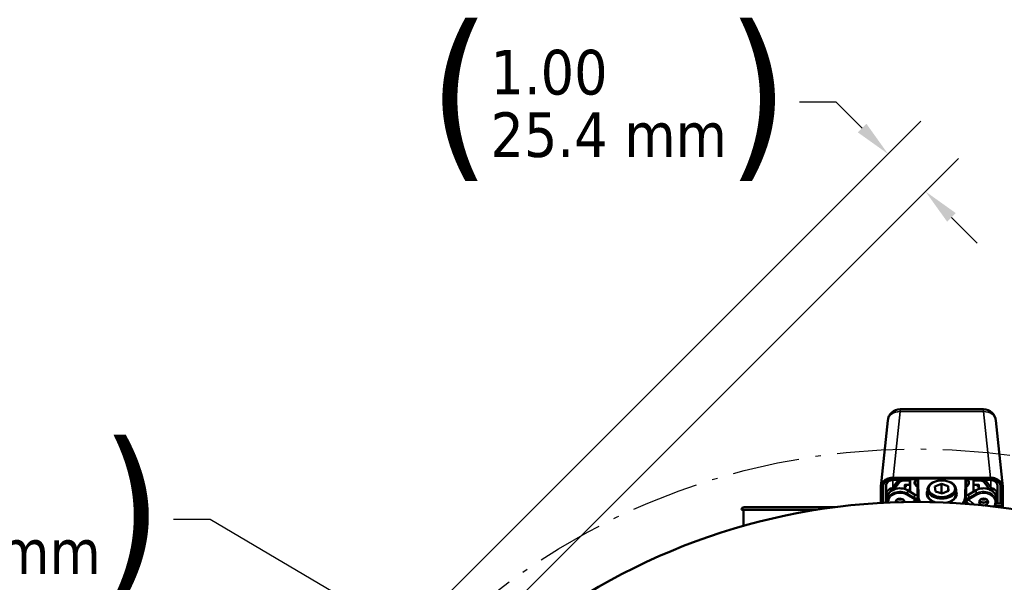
# Model space of a CAD drawing. Header units: inches. Extents: x 1 to 237, y 4 to 150.
# Tile 11 of 166: x 32 to 50, y 38 to 48. Entities that reach past the tile are written whole.
import ezdxf

# ---------------------------------------------------------------- set-up
doc = ezdxf.new("R2010")
doc.units = ezdxf.units.IN
doc.header["$LTSCALE"] = 7
doc.header["$MEASUREMENT"] = 0
doc.linetypes.add('DASH_DOT', pattern=[0.37, 0.24, -0.06, 0.01, -0.06])
for name, color, linetype, lineweight in [('Dimension (ANSI)', 7, 'Continuous', 25), ('Sketch Geometry (ANSI)', 7, 'Continuous', 25), ('Visible (ANSI)', 7, 'Continuous', 50), ('Visible Narrow (ANSI)', 7, 'Continuous', 35)]:
    doc.layers.add(name, color=color, linetype=linetype, lineweight=lineweight)
doc.styles.add('Dimension Text', font='tahoma.ttf')
doc.dimstyles.new('Dual Dimension', dxfattribs={"dimscale": 7, "dimtxt": 0.12, "dimasz": 0.098425, "dimexe": 0.125, "dimexo": 0.0625, "dimgap": 0.031496, "dimtad": 0, "dimtih": 1, "dimtoh": 1, "dimrnd": 1e-08, "dimzin": 4, "dimdsep": 46, "dimtxsty": 'Dimension Text', "dimcen": 0.09, "dimdle": 0.393701, "dimclrd": 256, "dimclre": 256, "dimclrt": 256, "dimadec": 0, "dimazin": 1, "dimtfac": 1, "dimtofl": 0, "dimtmove": 0, "dimatfit": 3, "dimfxl": 1, "dimtolj": 1, "dimtzin": 4, "dimlwd": -1, "dimlwe": -1, "dimarcsym": 0})

# ---------------------------------------------------------------- blocks, each defined once
blk = doc.blocks.new('*D12')
at = {"layer": 'Defpoints', "color": 0, "transparency": 16777216}
for p in [(54.601, 38.787), (42.549, 15.749)]:
    blk.add_point(p, dxfattribs=at)
at = {"layer": 'Dimension (ANSI)', "transparency": 16777216}
for p, q in [((58.296, 45.849), (54.921, 39.397)), ((59.057, 45.849), (58.296, 45.849)), ((48.575, 26.638), (48.575, 27.898)), ((47.945, 27.268), (49.205, 27.268))]:
    blk.add_line(p, q, dxfattribs=at)
blk.add_solid([(54.819, 39.45), (55.023, 39.344), (54.601, 38.787)], dxfattribs=at)
at = {"layer": 'Dimension (ANSI)', "transparency": 16777216, "insert": (63.285, 45.849), "char_height": 0.84, "attachment_point": 5, "style": 'Dimension Text'}
blk.add_mtext('\\A1;{\\H3.0x;(}\\S∅26.00^ ∅660.4 mm;{\\H3.0x;)}', dxfattribs=at)
blk = doc.blocks.new('*D13')
at = {"layer": 'Defpoints', "color": 0, "transparency": 16777216}
for p in [(48.035, 45.819), (39.029, 36.814), (39.736, 36.106)]:
    blk.add_point(p, dxfattribs=at)
at = {"layer": 'Dimension (ANSI)', "transparency": 16777216}
for p, q in [((47.061, 46.794), (46.372, 46.794)), ((47.548, 46.306), (47.061, 46.794)), ((39.339, 37.123), (48.654, 46.438)), ((40.046, 36.416), (49.361, 45.731)), ((49.229, 44.625), (49.716, 44.138))]:
    blk.add_line(p, q, dxfattribs=at)
for points in [[(47.629, 46.388), (47.467, 46.225), (48.035, 45.819)], [(49.31, 44.706), (49.148, 44.544), (48.742, 45.112)]]:
    blk.add_solid(points, dxfattribs=at)
at = {"layer": 'Dimension (ANSI)', "transparency": 16777216, "insert": (42.779, 46.794), "char_height": 0.84, "attachment_point": 5, "style": 'Dimension Text'}
blk.add_mtext('\\A1;{\\H3.0x;(}\\S1.00^ 25.4 mm;{\\H3.0x;)}', dxfattribs=at)
blk = doc.blocks.new('*D14')
at = {"layer": 'Defpoints', "color": 0, "transparency": 16777216}
for p in [(38.986, 36.758), (39.228, 36.615)]:
    blk.add_point(p, dxfattribs=at)
at = {"layer": 'Dimension (ANSI)', "transparency": 16777216}
for p, q in [((34.589, 38.945), (35.278, 38.945)), ((35.278, 38.945), (38.392, 37.108))]:
    blk.add_line(p, q, dxfattribs=at)
blk.add_solid([(38.451, 37.206), (38.334, 37.009), (38.986, 36.758)], dxfattribs=at)
at = {"layer": 'Dimension (ANSI)', "transparency": 16777216, "insert": (30.965, 38.945), "char_height": 0.84, "attachment_point": 5, "style": 'Dimension Text'}
blk.add_mtext('\\A1;{\\H3.0x;(}\\SR.28^ R7.2 mm;{\\H3.0x;)}', dxfattribs=at)

msp = doc.modelspace()

# ---------------------------------------------------------------- linework, layer by layer
at = {"layer": 'Sketch Geometry (ANSI)', "linetype": 'DASH_DOT', "ltscale": 0.750886}
msp.add_circle((48.5752, 27.2676), 13, dxfattribs=at)
at = {"layer": 'Visible (ANSI)'}
for p, q in [((49.8313, 41.0123), (48.2655, 41.0123)), ((47.8995, 39.5546), (48.0303, 40.7982)), ((50.1972, 39.5546), (50.0665, 40.7982)), ((48.2338, 39.6811), (48.1088, 39.5128)), ((49.9622, 39.7234), (48.1346, 39.7234)), ((48.135, 39.6948), (48.5891, 39.6948)), ((48.1385, 39.6811), (48.2649, 39.6811)), ((48.2649, 39.6811), (48.2649, 39.6948)), ((48.45, 39.6686), (48.3178, 39.6686)), ((48.4503, 39.6948), (48.45, 39.6686)), ((48.45, 39.5904), (48.4514, 39.6948)), ((48.45, 39.6686), (48.45, 39.5904)), ((48.4536, 39.4579), (48.4533, 39.6948)), ((48.5889, 39.6394), (48.5889, 39.6926)), ((48.6086, 39.7079), (49.4882, 39.7079)), ((49.5077, 39.6948), (49.9618, 39.6948)), ((49.5079, 39.6926), (49.5079, 39.6394)), ((49.6434, 39.6948), (49.6431, 39.4579)), ((49.6454, 39.6948), (49.6468, 39.5904)), ((49.6468, 39.6686), (49.6465, 39.6948)), ((49.6468, 39.6686), (49.779, 39.6686)), ((49.6468, 39.5904), (49.6468, 39.6686)), ((49.8397, 39.6811), (49.8397, 39.6948)), ((49.8397, 39.6811), (49.9582, 39.6811)), ((49.988, 39.5128), (49.8629, 39.6811)), ((47.8988, 39.5401), (47.8988, 39.2486)), ((47.9356, 39.2506), (47.9356, 39.5398)), ((47.946, 39.5769), (47.946, 39.2511)), ((48.001, 39.2539), (48.001, 39.5742)), ((48.0769, 39.52), (48.008, 39.4581)), ((48.0917, 39.5231), (48.0848, 39.5231)), ((48.0939, 39.4705), (48.0939, 39.4856)), ((48.1035, 39.5051), (48.1035, 39.5112)), ((48.2496, 39.638), (48.1488, 39.5023)), ((48.3515, 39.5103), (48.3515, 39.5904)), ((48.3515, 39.5904), (48.45, 39.5904)), ((48.3515, 39.5854), (48.3578, 39.5904)), ((48.3515, 39.5466), (48.3723, 39.5466)), ((48.3729, 39.5904), (48.3723, 39.5466)), ((48.4027, 39.4876), (48.5372, 39.4092)), ((48.45, 39.4714), (48.4305, 39.4714)), ((48.4517, 39.5966), (48.45, 39.4714)), ((48.45, 39.4714), (48.45, 39.4601)), ((48.5889, 39.5154), (48.5889, 39.6394)), ((48.5889, 39.5151), (48.5957, 39.2707)), ((48.7851, 39.3992), (48.7795, 39.4949)), ((48.8897, 39.6383), (48.8778, 39.6322)), ((48.9194, 39.5573), (49.04, 39.6071)), ((48.9278, 39.4666), (48.9194, 39.5573)), ((49.04, 39.6071), (49.169, 39.5664)), ((49.04, 39.6071), (49.04, 39.4377)), ((49.1774, 39.4757), (49.0567, 39.4258)), ((49.169, 39.5664), (49.1774, 39.4757)), ((49.169, 39.5664), (49.169, 39.4722)), ((49.2071, 39.6383), (49.219, 39.6322)), ((49.3117, 39.3992), (49.3173, 39.4949)), ((49.5011, 39.2707), (49.5079, 39.5151)), ((49.5079, 39.6394), (49.5079, 39.5154)), ((49.5596, 39.4092), (49.6941, 39.4876)), ((49.6468, 39.4714), (49.6451, 39.5966)), ((49.6468, 39.5904), (49.7452, 39.5904)), ((49.6468, 39.4601), (49.6468, 39.4714)), ((49.6663, 39.4714), (49.6468, 39.4714)), ((49.7245, 39.5466), (49.7239, 39.5904)), ((49.7245, 39.5466), (49.7452, 39.5466)), ((49.7452, 39.5854), (49.739, 39.5904)), ((49.7452, 39.5904), (49.7452, 39.5103)), ((49.9479, 39.5023), (49.8472, 39.638)), ((49.9933, 39.5112), (49.9933, 39.5051)), ((50.0029, 39.4705), (50.0029, 39.4856)), ((50.012, 39.5231), (50.0051, 39.5231)), ((50.0888, 39.4581), (50.0199, 39.52)), ((50.0958, 39.5742), (50.0958, 39.2388)), ((50.1508, 39.2388), (50.1508, 39.5769)), ((50.1612, 39.5398), (50.1612, 39.2388)), ((50.198, 39.2235), (50.198, 39.5401)), ((48.0011, 39.4146), (48.0011, 39.3412)), ((48.0022, 39.4271), (48.0012, 39.4152)), ((48.0503, 39.4238), (48.013, 39.4238)), ((48.013, 39.332), (48.0248, 39.332)), ((48.0248, 39.3408), (48.0248, 39.2788)), ((49.0567, 39.4258), (48.9278, 39.4666)), ((49.031, 39.434), (49.04, 39.4377)), ((49.04, 39.4377), (49.0658, 39.4296)), ((50.0838, 39.4238), (50.0465, 39.4238)), ((50.072, 39.3408), (50.072, 39.2788)), ((50.072, 39.332), (50.0838, 39.332)), ((50.0956, 39.4152), (50.0946, 39.4271)), ((50.0956, 39.3412), (50.0956, 39.4146)), ((45.2788, 39.1182), (46.687, 39.1182)), ((45.3188, 38.8174), (45.3188, 39.1182)), ((45.3288, 39.1682), (47.0332, 39.1682)), ((45.5188, 39.1692), (45.7188, 39.1692)), ((45.5188, 39.1682), (45.5188, 39.1692)), ((45.7188, 39.1682), (45.7188, 39.1692)), ((45.7789, 39.1692), (45.7824, 39.1692)), ((45.7789, 39.1682), (45.7789, 39.1692)), ((45.7824, 39.1692), (45.7859, 39.1692)), ((45.7824, 39.1682), (45.7824, 39.1692)), ((45.7859, 39.1692), (45.9273, 39.1692)), ((45.7859, 39.1682), (45.7859, 39.1692)), ((45.9273, 39.1682), (45.9273, 39.1692)), ((45.9805, 39.1682), (45.9805, 39.1692)), ((45.9805, 39.1692), (46.8291, 39.1692)), ((46.8291, 39.1682), (46.8291, 39.1692)), ((46.9102, 39.1692), (46.9138, 39.1692)), ((46.9102, 39.1682), (46.9102, 39.1692)), ((46.9138, 39.1682), (46.9138, 39.1692)), ((46.9138, 39.1692), (47.0409, 39.1692)), ((50.041, 39.1855), (50.1783, 39.1855)), ((50.0666, 39.2388), (50.1612, 39.2388)), ((50.1612, 39.2388), (50.1783, 39.2388)), ((50.198, 39.2235), (50.198, 39.1702)), ((50.198, 39.1702), (50.198, 39.1574))]:
    msp.add_line(p, q, dxfattribs=at)
for centre, radius, start, end in [((48.2655, 40.7761), 0.2362, 90, 174.91033), ((49.8313, 40.7761), 0.2362, 5.08967, 90), ((48.0848, 39.5112), 0.0118, 90, 131.94462), ((48.0917, 39.5112), 0.0118, 0, 90), ((50.0051, 39.5112), 0.0118, 90, 180), ((50.012, 39.5112), 0.0118, 48.05538, 90), ((48.0159, 39.4493), 0.0118, 131.94462, 164.15291), ((50.0809, 39.4493), 0.0118, 15.84455, 48.05538), ((48.5752, 27.2676), 12, 51.40992, 128.59008), ((45.3288, 39.1182), 0.05, 90, 180)]:
    msp.add_arc(centre, radius, start, end, dxfattribs=at)
for centre, major_axis, ratio, start_param, end_param in [((48.135, 39.5398), (-0.1994, 0), 0.7772068, 4.712389, 6.2831853), ((48.3178, 39.6074), (-0.0787, 0), 0.7772068, 4.712389, 5.7595865), ((48.4517, 39.6548), (-0.0004, -0.0748), 0.0067824, 0.680619, 2.1347102), ((48.6547, 39.6273), (-0.1181, 0), 0.7143997, 5.3576098, 7.2634256), ((48.6086, 39.6926), (0.0197, 0), 0.7770884, 3.0029116, 3.1415927), ((49.4882, 39.6926), (0.0197, 0), 0.7770884, 0, 0.138681), ((49.4421, 39.6273), (-0.1181, 0), 0.7143997, 2.1613524, 4.0671681), ((49.6451, 39.6548), (0.0004, -0.0748), 0.0067824, 4.1484751, 5.6025663), ((49.779, 39.6074), (-0.0787, 0), 0.7772068, 3.6651914, 4.712389), ((49.9618, 39.5398), (0.1994, 0), 0.7772068, 0, 1.5707963), ((48.135, 39.5769), (-0.189, 0), 0.7772068, 6.1857459, 6.2831853), ((48.261, 39.3408), (-0.2362, 0), 0.7772068, 4.0688879, 6.2831853), ((48.6547, 39.643), (-0.1181, 0), 0.7772068, 0.0889568, 0.9802403), ((48.6086, 39.5154), (-0.0197, 0), 0.7772068, 0.0000554, 0.0216074), ((49.0484, 39.4193), (-0.2815, 0), 0.6292453, 5.9687162, 7.3669658), ((49.0484, 39.5012), (-0.2691, 0), 0.6292453, 5.3989063, 10.309057), ((49.0484, 39.4193), (0.2815, 0), 0.6292453, 5.0782397, 6.5976544), ((49.4421, 39.643), (0.1181, 0), 0.7772068, 5.302945, 6.1942285), ((49.4882, 39.5154), (0.0197, 0), 0.7772068, 6.2615779, 6.2831299), ((49.8358, 39.3408), (0.2362, 0), 0.7772068, 0, 2.2142974), ((49.9618, 39.5769), (0.189, 0), 0.7772068, 0, 0.0974394), ((48.013, 39.4146), (-0.0118, 0), 0.7761416, 4.712389, 6.2831853), ((48.013, 39.3412), (0.0118, 0), 0.7761416, 3.1415927, 4.712389), ((48.0044, 39.4497), (0.00011, 0.00284), 0.0474473, 0.1930462, 0.7167489), ((48.261, 39.2664), (-0.0827, 0), 0.7772068, 3.1257584, 6.3663722), ((48.261, 39.316), (-0.0827, 0), 0.7772068, 0.3957879, 0.989949), ((48.261, 39.3779), (-0.0846, 0), 0.7772068, 1.0369283, 2.1046643), ((48.261, 39.316), (-0.0827, 0), 0.7772068, 2.2185404, 2.7458048), ((48.6081, 39.4827), (0.1181, 0), 0.7772068, 4.0688879, 4.579034), ((49.0484, 39.4053), (-0.2635, 0), 0.6292453, 0.0370198, 0.9191065), ((49.0484, 39.4053), (0.2635, 0), 0.6292453, 5.3640788, 6.2461655), ((49.4887, 39.4827), (0.1181, 0), 0.7772068, 4.845744, 5.3558901), ((49.8358, 39.316), (-0.0827, 0), 0.7772068, 0.3957879, 2.7458048), ((49.8358, 39.3779), (-0.0846, 0), 0.7772068, 1.0369283, 2.1046643), ((50.0838, 39.4146), (0.0118, 0), 0.7761416, 0, 1.5707963), ((50.0838, 39.3412), (-0.0118, 0), 0.7761416, 1.5707963, 3.1415927), ((50.0924, 39.4497), (-0.00011, 0.00284), 0.0474473, 5.5664298, 6.0901026), ((48.261, 39.3408), (0.1054, 0), 0.7772068, 4.0482042, 4.4054549), ((48.261, 39.3408), (0.1054, 0), 0.7772068, 5.0859939, 5.3765738), ((49.8358, 39.3408), (0.1054, 0), 0.7772068, 4.0482042, 5.3765738)]:
    msp.add_ellipse(centre, major_axis=major_axis, ratio=ratio, start_param=start_param, end_param=end_param, dxfattribs=at)
for centre, major_axis, ratio in [((49.0484, 39.5165), (0.2503, 0), 0.6292453), ((49.8358, 39.2664), (-0.0827, 0), 0.7772068)]:
    msp.add_ellipse(centre, major_axis=major_axis, ratio=ratio, dxfattribs=at)
for points, knots in [([(48.1346, 39.7234), (48.1288, 39.7234), (48.1106, 39.7234), (48.0711, 39.7169), (48.0557, 39.7131), (48.0142, 39.6992), (47.9895, 39.6864), (47.9479, 39.6545), (47.9312, 39.6354), (47.9127, 39.603), (47.9076, 39.5908), (47.8988, 39.5592), (47.8988, 39.5447), (47.8988, 39.5401)], [-0.25151695, -0.25151695, -0.25151695, -0.25151695, -0.20789795, -0.20789795, -0.17918251, -0.17918251, -0.12688282, -0.12688282, -0.07451388, -0.07451388, -0.04494028, -0.04494028, -0.000001, -0.000001, -0.000001, -0.000001]), ([(48.001, 39.5742), (48.001, 39.5768), (48.001, 39.585), (48.0058, 39.6028), (48.0086, 39.6097), (48.019, 39.6285), (48.0285, 39.6398), (48.0525, 39.6587), (48.0668, 39.6663), (48.0911, 39.6747), (48.1003, 39.6771), (48.1241, 39.6811), (48.1351, 39.6811), (48.1385, 39.6811)], [0.000001, 0.000001, 0.000001, 0.000001, 0.0254268, 0.0254268, 0.04216703, 0.04216703, 0.0728764, 0.0728764, 0.10364272, 0.10364272, 0.12109722, 0.12109722, 0.14762191, 0.14762191, 0.14762191, 0.14762191]), ([(48.6086, 39.7079), (48.6064, 39.7079), (48.6042, 39.7076), (48.5998, 39.7064), (48.5976, 39.7055), (48.5939, 39.7029), (48.5923, 39.7015), (48.5901, 39.6982), (48.5894, 39.6965), (48.5891, 39.6948)], [-0.071804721, -0.071804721, -0.071804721, -0.071804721, -0.055067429, -0.055067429, -0.035902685, -0.035902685, -0.017471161, -0.017471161, -0.000001, -0.000001, -0.000001, -0.000001]), ([(49.5077, 39.6948), (49.5074, 39.6965), (49.5066, 39.6982), (49.5044, 39.7015), (49.5029, 39.7029), (49.4992, 39.7055), (49.497, 39.7064), (49.4925, 39.7076), (49.4904, 39.7079), (49.4882, 39.7079)], [-0.071805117, -0.071805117, -0.071805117, -0.071805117, -0.054334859, -0.054334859, -0.035903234, -0.035903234, -0.016738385, -0.016738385, -0.000001, -0.000001, -0.000001, -0.000001]), ([(49.9582, 39.6811), (49.9616, 39.6811), (49.9724, 39.6811), (49.9958, 39.6772), (50.0049, 39.6749), (50.0292, 39.6666), (50.0435, 39.6591), (50.0675, 39.6405), (50.0772, 39.6293), (50.0878, 39.6105), (50.0908, 39.6034), (50.0956, 39.5859), (50.0958, 39.5804), (50.0958, 39.5742)], [-0.3633065, -0.3633065, -0.3633065, -0.3633065, -0.29858987, -0.29858987, -0.25599337, -0.25599337, -0.17972161, -0.17972161, -0.10345021, -0.10345021, -0.06085806, -0.06085806, -0.000001, -0.000001, -0.000001, -0.000001]), ([(50.198, 39.5401), (50.198, 39.5557), (50.1953, 39.5796), (50.1709, 39.6281), (50.1552, 39.6479), (50.1099, 39.686), (50.0831, 39.6982), (50.0484, 39.7111), (50.0317, 39.7156), (49.99, 39.7231), (49.977, 39.7234), (49.9622, 39.7234)], [0.000001, 0.000001, 0.000001, 0.000001, 0.15301155, 0.15301155, 0.27334317, 0.27334317, 0.42484142, 0.42484142, 0.55193175, 0.55193175, 0.73365341, 0.73365341, 0.73365341, 0.73365341]), ([(48.0939, 39.4856), (48.0939, 39.4859), (48.0939, 39.4862), (48.094, 39.4873), (48.0942, 39.488), (48.0945, 39.4887)], [0.189290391, 0.189290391, 0.189290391, 0.189290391, 0.192886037, 0.192886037, 0.201830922, 0.201830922, 0.201830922, 0.201830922]), ([(48.1088, 39.5128), (48.1077, 39.5113), (48.1066, 39.5097), (48.1045, 39.5066), (48.1034, 39.505), (48.1015, 39.5019), (48.1005, 39.5002), (48.0987, 39.497), (48.0978, 39.4954), (48.0961, 39.492), (48.0953, 39.4904), (48.0945, 39.4887)], [2.61799388, 2.61799388, 2.61799388, 2.61799388, 2.65489528, 2.65489528, 2.69179667, 2.69179667, 2.72869807, 2.72869807, 2.76559947, 2.76559947, 2.80250087, 2.80250087, 2.80250087, 2.80250087]), ([(50.0022, 39.4887), (50.0015, 39.4904), (50.0007, 39.492), (49.999, 39.4954), (49.9981, 39.497), (49.9963, 39.5002), (49.9953, 39.5019), (49.9933, 39.505), (49.9923, 39.5066), (49.9902, 39.5097), (49.9891, 39.5113), (49.988, 39.5128)], [0.33909178, 0.33909178, 0.33909178, 0.33909178, 0.37599318, 0.37599318, 0.41289458, 0.41289458, 0.44979598, 0.44979598, 0.48669738, 0.48669738, 0.52359878, 0.52359878, 0.52359878, 0.52359878]), ([(50.0022, 39.4887), (50.0023, 39.4886), (50.0023, 39.4886), (50.0027, 39.4876), (50.0029, 39.4866), (50.0029, 39.4856)], [0.345585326, 0.345585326, 0.345585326, 0.345585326, 0.34639506, 0.34639506, 0.358776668, 0.358776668, 0.358776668, 0.358776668]), ([(48.0248, 39.2788), (48.0248, 39.2711), (48.0254, 39.2634), (48.0266, 39.2556), (48.0266, 39.2553), (48.0266, 39.2551)], [3.14159265, 3.14159265, 3.14159265, 3.14159265, 3.26076285, 3.26076285, 3.26446155, 3.26446155, 3.26446155, 3.26446155]), ([(50.0357, 39.1784), (50.0388, 39.1824), (50.0418, 39.1865), (50.049, 39.1974), (50.053, 39.2043), (50.0598, 39.2185), (50.0627, 39.2258), (50.0673, 39.2406), (50.0691, 39.2482), (50.0714, 39.2634), (50.072, 39.2711), (50.072, 39.2788)], [5.73182373, 5.73182373, 5.73182373, 5.73182373, 5.80650452, 5.80650452, 5.92567471, 5.92567471, 6.04484491, 6.04484491, 6.16401511, 6.16401511, 6.28318531, 6.28318531, 6.28318531, 6.28318531]), ([(50.198, 39.2235), (50.198, 39.2245), (50.1979, 39.2255), (50.1974, 39.2275), (50.197, 39.2285), (50.1954, 39.2313), (50.194, 39.2329), (50.1904, 39.2357), (50.1883, 39.2368), (50.1847, 39.238), (50.1834, 39.2383), (50.1809, 39.2387), (50.1796, 39.2388), (50.1783, 39.2388)], [-0.078697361, -0.078697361, -0.078697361, -0.078697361, -0.068973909, -0.068973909, -0.058640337, -0.058640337, -0.039349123, -0.039349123, -0.020058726, -0.020058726, -0.009724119, -0.009724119, 0, 0, 0, 0])]:
    msp.add_open_spline(points, degree=3, knots=knots, dxfattribs=at)
for points, weights in [([(48.0022, 39.4271), (48.0026, 39.4328), (48.0044, 39.4519)], [0.984117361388, 0.986961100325, 0.997695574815]), ([(50.0924, 39.4519), (50.0941, 39.4328), (50.0946, 39.4271)], [0.997695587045, 0.986965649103, 0.984122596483])]:
    msp.add_rational_spline(points, weights, degree=2, dxfattribs=at)
for points in [[(48.5958, 39.2676), (48.5958, 39.2686), (48.5957, 39.2697), (48.5957, 39.2707)], [(49.5009, 39.263), (49.5006, 39.2525), (49.5003, 39.2422), (49.5, 39.232)], [(49.5011, 39.2707), (49.501, 39.2681), (49.5009, 39.2655), (49.5009, 39.263)]]:
    msp.add_open_spline(points, degree=3, dxfattribs=at)
at = {"layer": 'Visible Narrow (ANSI)'}
for p, q in [((48.1346, 39.7234), (48.2655, 40.9685)), ((48.2655, 40.9685), (48.2655, 41.0124)), ((49.8313, 40.9685), (48.2655, 40.9685)), ((49.8313, 40.9685), (49.8313, 41.0124)), ((49.9622, 39.7234), (49.8313, 40.9685)), ((48.2356, 39.6811), (48.1076, 39.5087)), ((48.1279, 39.5385), (48.1279, 39.6808)), ((48.2496, 39.638), (48.2496, 39.6811)), ((48.3178, 39.6948), (48.3178, 39.6686)), ((48.6086, 39.7079), (48.6086, 39.6547)), ((49.4882, 39.6547), (49.4882, 39.7079)), ((49.779, 39.6686), (49.779, 39.6948)), ((49.8472, 39.638), (49.8472, 39.6811)), ((49.9892, 39.5087), (49.8612, 39.6811)), ((49.9688, 39.6808), (49.9688, 39.5385)), ((47.9356, 39.5398), (47.946, 39.5769)), ((48.0028, 39.5911), (48.001, 39.5742)), ((48.0848, 39.5204), (48.0159, 39.4585)), ((48.0848, 39.5204), (48.0848, 39.5231)), ((48.0917, 39.5204), (48.0848, 39.5204)), ((48.0917, 39.5231), (48.0917, 39.5204)), ((48.0917, 39.4688), (48.0917, 39.5204)), ((48.1076, 39.5087), (48.1076, 39.4803)), ((48.3651, 39.5904), (48.3515, 39.5795)), ((48.4027, 39.4876), (48.4027, 39.4257)), ((48.4517, 39.5966), (48.4501, 39.5966)), ((48.5889, 39.6394), (48.597, 39.3487)), ((48.5889, 39.5154), (48.5957, 39.271)), ((48.6086, 39.6547), (48.6167, 39.3642)), ((49.4801, 39.3642), (49.4882, 39.6547)), ((49.5079, 39.6394), (49.4998, 39.3487)), ((49.5011, 39.271), (49.5079, 39.5154)), ((49.6467, 39.5966), (49.6451, 39.5966)), ((49.6941, 39.4876), (49.6941, 39.4257)), ((49.7452, 39.5795), (49.7316, 39.5904)), ((49.9892, 39.4803), (49.9892, 39.5087)), ((50.0051, 39.5204), (50.0051, 39.5231)), ((50.0051, 39.5204), (50.0051, 39.4688)), ((50.012, 39.5204), (50.0051, 39.5204)), ((50.012, 39.5231), (50.012, 39.5204)), ((50.0809, 39.4585), (50.012, 39.5204)), ((50.0958, 39.5742), (50.094, 39.5911)), ((50.1612, 39.5398), (50.1508, 39.5769)), ((48.0159, 39.4585), (48.013, 39.4238)), ((48.3909, 39.4011), (48.5254, 39.3227)), ((48.4027, 39.4257), (48.5372, 39.3473)), ((48.5372, 39.3473), (48.5372, 39.4092)), ((48.597, 39.2676), (48.597, 39.3487)), ((49.4998, 39.3487), (49.4998, 39.232)), ((49.5596, 39.3473), (49.6941, 39.4257)), ((49.5596, 39.4092), (49.5596, 39.3473)), ((49.5714, 39.3227), (49.7059, 39.4011)), ((50.0838, 39.4238), (50.0809, 39.4585)), ((50.1783, 39.1855), (50.1783, 39.2388)), ((50.1783, 39.1855), (50.1783, 39.1601))]:
    msp.add_line(p, q, dxfattribs=at)
for centre, major_axis, ratio, start_param, end_param in [((48.2655, 40.7761), (-0.2349, 0.0247), 0.8126587, 4.7976273, 6.2859864), ((49.8313, 40.7761), (0.2349, 0.0247), 0.8126587, 6.2803842, 7.7687434), ((48.261, 39.2788), (-0.2362, 0), 0.7772068, 4.0688879, 6.2831853), ((48.0848, 39.5112), (-0.00789, 0.00878), 0.6366505, 5.3287622, 6.2831853), ((48.0917, 39.5112), (0.0118, 0), 0.7772068, 0, 1.5707963), ((48.261, 39.4398), (-0.1772, 0), 0.7772068, 5.7595865, 5.94457), ((48.1246, 39.501), (-0.0158, 0.0117), 0.5449424, 0, 0.3846478), ((48.6086, 39.6394), (-0.0197, 0), 0.7772068, 4.7123128, 6.2831091), ((49.4882, 39.6394), (0.0197, 0), 0.7772068, 0.0000762, 1.5708725), ((49.8358, 39.2788), (0.2362, 0), 0.7772068, 0, 2.2142974), ((49.9722, 39.501), (0.0158, 0.0117), 0.5449424, 5.8985375, 6.2831853), ((49.8358, 39.4398), (0.1772, 0), 0.7772068, 0.3386153, 0.5235988), ((50.0051, 39.5112), (-0.0118, 0), 0.7772068, 4.712389, 6.2831853), ((50.012, 39.5112), (0.00789, 0.00878), 0.6366505, 0, 0.9544231), ((48.0159, 39.4493), (-0.0118, 0.001), 0.7761416, 4.7769415, 6.1051783), ((48.0159, 39.4493), (-0.00789, 0.00878), 0.6366505, 5.3287622, 6.2831853), ((48.261, 39.2664), (-0.2165, 0), 0.7772068, 4.0688879, 6.3456639), ((48.3909, 39.4135), (-0.0099, -0.017), 0.3775472, 0.9960402, 2.5668365), ((49.0599, 38.7988), (-0.8231, 0.0158), 0.7767682, 5.3846706, 5.4857339), ((48.5254, 39.3351), (-0.0099, -0.017), 0.3775472, 0.9960402, 2.5668365), ((48.6081, 39.4084), (0.1378, 0), 0.7772068, 4.0688879, 4.3326123), ((48.6081, 39.4207), (-0.1181, 0), 0.7772068, 0.9272952, 1.4521437), ((48.557, 39.2841), (0.0201, -0.0339), 0.3812743, 1.3575966, 2.1429948), ((48.5672, 39.2907), (-0.0224, 0.0324), 0.2520097, 4.4256042, 5.1585586), ((48.6017, 39.317), (-0.0498, -0.0315), 0.298007, 0.8036671, 0.9735999), ((48.557, 39.2841), (0.0201, -0.0339), 0.3812744, 0.8545867, 1.3575966), ((48.5834, 39.3031), (-0.0251, 0.0303), 0.0687446, 4.3174432, 4.9498946), ((48.6084, 39.3168), (-0.0505, -0.0319), 0.2383474, 0.8660799, 1.1576878), ((48.5672, 39.2907), (-0.0224, 0.0324), 0.2520097, 3.7608156, 4.4256042), ((48.5834, 39.3031), (-0.0251, 0.0303), 0.0687446, 4.3146882, 4.3174432), ((48.6167, 39.3489), (-0.0197, -0.0005), 0.7770884, 4.6908361, 6.2616325), ((49.0484, 39.3537), (-0.4515, 0), 0.6292453, 0.0174533, 0.3079211), ((49.0484, 39.3537), (0.4515, 0), 0.6292453, 5.8525679, 6.265732), ((49.4801, 39.3489), (0.0197, -0.0005), 0.7770884, 0.0215528, 1.5923492), ((49.5133, 39.3031), (-0.0251, -0.0303), 0.0687446, 4.4748833, 5.1073348), ((49.4884, 39.3168), (0.0505, -0.0319), 0.2383474, 5.1254975, 5.4171054), ((49.5133, 39.3031), (-0.0251, -0.0303), 0.0687446, 5.1073348, 5.1100897), ((49.4887, 39.4207), (-0.1181, 0), 0.7772068, 1.6894489, 2.2142974), ((49.5295, 39.2907), (-0.0224, -0.0324), 0.2520097, 4.9991737, 5.7322964), ((49.5295, 39.2907), (-0.0224, -0.0324), 0.2520097, 4.2662194, 4.9991737), ((49.4951, 39.317), (0.0498, -0.0315), 0.298007, 5.3095854, 5.4795182), ((49.5398, 39.2841), (0.0201, 0.0339), 0.3812744, 1.783996, 2.5693942), ((49.5398, 39.2841), (0.0201, 0.0339), 0.3812743, 0.9985978, 1.783996), ((49.4887, 39.4084), (0.1378, 0), 0.7772068, 5.0921657, 5.3558901), ((49.0365, 38.7991), (0.8233, 0.0157), 0.7762823, 0.6902464, 0.8983398), ((49.5714, 39.3351), (0.0099, -0.017), 0.3775472, 3.7163488, 5.2871451), ((49.7059, 39.4135), (0.0099, -0.017), 0.3775472, 3.7163488, 5.2871451), ((49.8358, 39.2664), (0.2165, 0), 0.7772068, 5.7448651, 8.4974827), ((50.0809, 39.4493), (0.00789, 0.00878), 0.6366505, 0, 0.9544231), ((50.0809, 39.4493), (0.0118, 0.001), 0.7761416, 0.1779634, 1.5062438), ((48.6098, 39.3189), (-0.0622, -0.0659), 0.2999319, 0.9994811, 1.0461891), ((48.6154, 39.2712), (-0.0197, -0.0005), 0.7770643, 6.2620814, 6.2832601), ((49.0484, 38.7604), (0.7717, 0), 0.7772068, 0.8987355, 0.94498), ((49.4812, 39.2635), (0.0197, -0.0005), 0.7806719, 0.0000006, 0.0218038), ((49.487, 39.3189), (-0.0622, 0.0659), 0.2999319, 2.0954036, 2.1767564), ((49.4814, 39.2712), (0.0197, -0.0005), 0.7770906, 0.0004114, 0.0215996), ((49.4814, 39.2712), (0.0197, -0.0005), 0.7770906, 6.2617141, 6.2623933), ((49.4969, 39.3088), (-0.0571, 0.0564), 0.3343568, 2.0442645, 2.2117349), ((49.0484, 38.7827), (-0.7717, 0), 0.7772068, 3.9748819, 4.0614631), ((50.1783, 39.1702), (0.0197, 0), 0.7772068, 6.2831092, 7.8539055)]:
    msp.add_ellipse(centre, major_axis=major_axis, ratio=ratio, start_param=start_param, end_param=end_param, dxfattribs=at)
for points, knots in [([(48.557, 39.3089), (48.5588, 39.3091), (48.5607, 39.3093), (48.5634, 39.3096), (48.5642, 39.3097), (48.5649, 39.3098)], [0, 0, 0, 0, 0.15756904, 0.15756904, 0.21830447, 0.21830447, 0.21830447, 0.21830447]), ([(48.5649, 39.3098), (48.5673, 39.3101), (48.5698, 39.3104), (48.5747, 39.3111), (48.5771, 39.3115), (48.5796, 39.3119)], [0.21830447, 0.21830447, 0.21830447, 0.21830447, 0.40199042, 0.40199042, 0.56539256, 0.56539256, 0.56539256, 0.56539256]), ([(48.5796, 39.3119), (48.582, 39.3123), (48.5845, 39.3127), (48.5895, 39.3136), (48.5919, 39.3141), (48.5945, 39.3146)], [0.56539256, 0.56539256, 0.56539256, 0.56539256, 0.7250082, 0.7250082, 0.87418179, 0.87418179, 0.87418179, 0.87418179]), ([(48.6167, 39.3642), (48.6168, 39.3592), (48.6172, 39.3542), (48.6183, 39.3442), (48.6191, 39.3391), (48.6212, 39.3291), (48.6224, 39.3241), (48.6254, 39.3141), (48.6271, 39.3091), (48.631, 39.2991), (48.6332, 39.2941), (48.6358, 39.2889), (48.6358, 39.2888), (48.6383, 39.2837), (48.6409, 39.279), (48.645, 39.272), (48.6464, 39.2697), (48.6479, 39.2674)], [0, 0, 0, 0, 0.02426563, 0.02426563, 0.04920508, 0.04920508, 0.07366959, 0.07366959, 0.09884651, 0.09884651, 0.12402344, 0.12402344, 0.125, 0.125, 0.14553022, 0.14553022, 0.15557849, 0.15557849, 0.15557849, 0.15557849]), ([(49.4262, 39.2374), (49.4272, 39.2386), (49.4282, 39.2397), (49.4304, 39.2423), (49.4317, 39.2439), (49.4331, 39.2456), (49.4333, 39.2459), (49.4371, 39.2506), (49.4405, 39.2551), (49.4469, 39.2643), (49.4499, 39.269), (49.4555, 39.2783), (49.4581, 39.2831), (49.4606, 39.2881), (49.4607, 39.2884), (49.4632, 39.2933), (49.4653, 39.2981), (49.4692, 39.308), (49.471, 39.313), (49.474, 39.323), (49.4753, 39.3279), (49.4775, 39.338), (49.4783, 39.3432), (49.4795, 39.3534), (49.4799, 39.3584), (49.4801, 39.3637), (49.4801, 39.364), (49.4801, 39.3642)], [0.80052141, 0.80052141, 0.80052141, 0.80052141, 0.80520182, 0.80520182, 0.81152344, 0.81152344, 0.8125, 0.8125, 0.83303617, 0.83303617, 0.85357767, 0.85357767, 0.87402344, 0.87402344, 0.875, 0.875, 0.89926695, 0.89926695, 0.92445022, 0.92445022, 0.94890646, 0.94890646, 0.97445323, 0.97445323, 0.99867738, 0.99867738, 1, 1, 1, 1]), ([(49.5023, 39.3146), (49.5027, 39.3145), (49.5032, 39.3144), (49.5038, 39.3143), (49.504, 39.3142), (49.5068, 39.3137), (49.5094, 39.3132), (49.5138, 39.3124), (49.5155, 39.3121), (49.5172, 39.3119)], [0.12581832, 0.12581832, 0.12581832, 0.12581832, 0.15204529, 0.15204529, 0.16185481, 0.16185481, 0.32199047, 0.32199047, 0.43460744, 0.43460744, 0.43460744, 0.43460744]), ([(49.5172, 39.3119), (49.52, 39.3114), (49.5227, 39.311), (49.5275, 39.3103), (49.5297, 39.31), (49.5318, 39.3098)], [0.43460744, 0.43460744, 0.43460744, 0.43460744, 0.61829339, 0.61829339, 0.78169553, 0.78169553, 0.78169553, 0.78169553]), ([(49.5318, 39.3098), (49.5339, 39.3095), (49.5358, 39.3093), (49.5384, 39.309), (49.5391, 39.309), (49.5398, 39.3089)], [0.78169553, 0.78169553, 0.78169553, 0.78169553, 0.93926458, 0.93926458, 1, 1, 1, 1]), ([(49.5, 39.232), (49.5, 39.2331), (49.5, 39.2343), (49.5002, 39.2388), (49.5003, 39.242), (49.5004, 39.2485), (49.5005, 39.2517), (49.5007, 39.2578), (49.5008, 39.2606), (49.5009, 39.2633)], [0.11645897, 0.11645897, 0.11645897, 0.11645897, 0.18236419, 0.18236419, 0.37623539, 0.37623539, 0.5863223, 0.5863223, 0.79330002, 0.79330002, 0.79330002, 0.79330002])]:
    msp.add_open_spline(points, degree=3, knots=knots, dxfattribs=at)
for points in [[(48.5951, 39.293), (48.5951, 39.293), (48.595, 39.293), (48.595, 39.293)], [(49.5017, 39.293), (49.5017, 39.293), (49.5017, 39.293), (49.5017, 39.293)], [(48.5957, 39.271), (48.5957, 39.2699), (48.5958, 39.2688), (48.5958, 39.2676)], [(49.5011, 39.271), (49.501, 39.2684), (49.5009, 39.2659), (49.5009, 39.2633)]]:
    msp.add_open_spline(points, degree=3, dxfattribs=at)

# ---------------------------------------------------------------- dimensions: what is measured, and where the dimension line sits
at = {"layer": 'Dimension (ANSI)'}
dim = msp.add_linear_dim(base=(48.0349, 45.8192), p1=(39.7364, 36.1065), p2=(39.0293, 36.8136), angle=315, text='{\\H3.0x;(}\\S<>^ 25.4 mm;{\\H3.0x;)}', dimstyle='Dual Dimension', override={"dimgap": 0.031496, "dimdec": 2, "dimpost": '\\X', "dimtol": 0, "dimlim": 0, "dimtp": 0, "dimtm": 0, "dimtdec": 2, "dimatfit": 1}, dxfattribs=at)
dim.commit()
dim.dimension.update_dxf_attribs({"geometry": '*D13', "text_midpoint": (42.7787, 46.7936), "dimtype": 160})
dim = msp.add_diameter_dim_2p(p1=(42.549, 15.7488), p2=(54.6014, 38.7865), text='{\\H3.0x;(}\\S<>^ ∅660.4 mm;{\\H3.0x;)}', dimstyle='Dual Dimension', override={"dimgap": 0.031496, "dimdec": 2, "dimlfac": 1, "dimpost": '\\X', "dimtol": 0, "dimlim": 0, "dimtp": 0, "dimtm": 0, "dimtdec": 2}, dxfattribs=at)
dim.commit()
dim.dimension.update_dxf_attribs({"geometry": '*D12', "text_midpoint": (63.2852, 45.8491), "dimtype": 163})
dim = msp.add_radius_dim(center=(39.2283, 36.6145), mpoint=(38.9859, 36.7576), text='{\\H3.0x;(}\\S<>^ R7.2 mm;{\\H3.0x;)}', dimstyle='Dual Dimension', override={"dimgap": 0.031496, "dimdec": 2, "dimlfac": 1, "dimpost": '\\X', "dimcen": 0, "dimtol": 0, "dimlim": 0, "dimtp": 0, "dimtm": 0, "dimtdec": 2}, dxfattribs=at)
dim.commit()
dim.dimension.update_dxf_attribs({"geometry": '*D14', "text_midpoint": (30.9649, 38.9445), "dimtype": 164})

doc.saveas('drawing.dxf')
